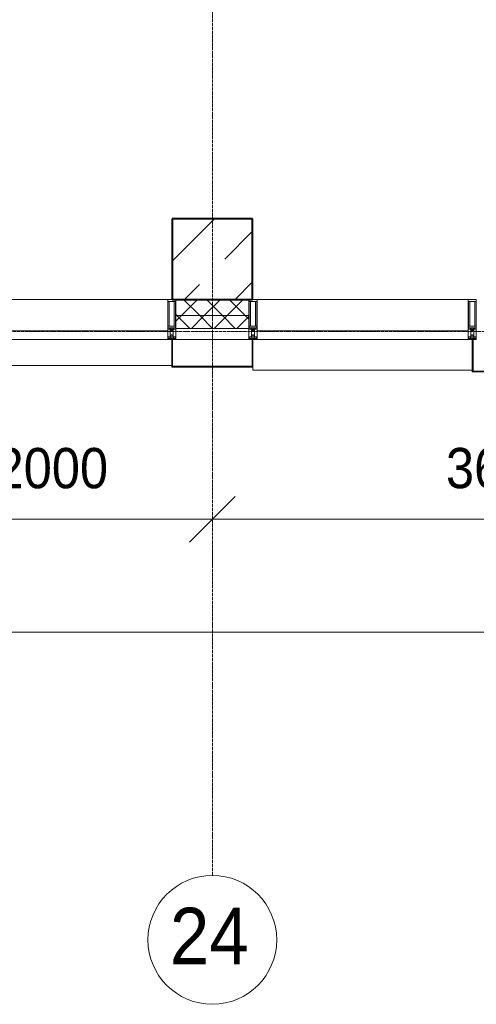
# Model space of a CAD drawing. Header units: millimetres. Extents: x -816133 to 919604, y 87941 to 147341.
# Tile 62 of 201: x -42849 to -40012, y 116400 to 122509. Entities that reach past the tile are written whole.
import ezdxf

# ---------------------------------------------------------------- set-up
doc = ezdxf.new("R2010")
doc.units = ezdxf.units.MM
doc.linetypes.add('ADSK_Линия сетки', pattern=[25, 20, -2.5, 0, -2.5])
doc.linetypes.add('Линия сетки', pattern=[25, 20, -2.5, 0, -2.5])
for name, color, linetype, lineweight in [('A-010-D_DIM', 7, 'Continuous', 9), ('A-200-M_WALL', 7, 'Continuous', 18), ('A-200-M_WALL_PAT', 7, 'Continuous', 40), ('A-214-M_CURT_WALL', 7, 'Continuous', 18), ('A-215-M_CURT_PANEL', 7, 'Continuous', 18), ('A-280-M_COLUMN', 7, 'Continuous', 18), ('S-280-M_COLUMN', 7, 'Continuous', 18), ('Z-030-M_GRID', 7, 'Continuous', 9), ('Z-033_T_GRIDREF', 7, 'Continuous', 20), ('Z-060-M_DETAIL', 7, 'Continuous', 18), ('СС-011-ПОЖ-СИГНАЛИЗАЦИЯ', 1, 'Continuous', 30)]:
    doc.layers.add(name, color=color, linetype=linetype, lineweight=lineweight)
doc.styles.add('Arial', font='arial.ttf', dxfattribs={"width": 0.9, "height": 700})
doc.styles.add('Arial_3', font='arial.ttf', dxfattribs={"width": 0.9, "height": 500})

# ---------------------------------------------------------------- blocks, each defined once
blk = doc.blocks.new('10эт')
at = {"layer": 'S-280-M_COLUMN', "lineweight": 9}
h = blk.add_hatch(dxfattribs=at)
h.set_pattern_fill('FP_18', color=9, style=0, pattern_type=2)
h.set_pattern_definition([(45, (221501.7, 104051.05), (-314.309, 314.309), []), (45, (221816.03, 104051.05), (-314.309, 314.309), [555.625, -111.125, 3.353, -107.772])])
h.paths.add_polyline_path([(318901.7, 119651.1), (318901.7, 120151.1), (318401.7, 120151.1), (318401.7, 119651.1)])
at = {"color": 9, "linetype": 'ByBlock', "lineweight": 15}
for p, q in [((318510.3, 118145.2), (318793.1, 118428)), ((318793.1, 118428), (318510.3, 118145.2))]:
    blk.add_line(p, q, dxfattribs=at)
at = {"layer": 'A-010-D_DIM', "color": 9, "lineweight": 20}
for p, q in [((316351.7, 118286.6), (318951.7, 118286.6)), ((318351.7, 118286.6), (322551.7, 118286.6)), ((318651.7, 118086.6), (318651.7, 117986.6)), ((318651.7, 118086.6), (318651.7, 117986.6)), ((311151.7, 117586.6), (358551.7, 117586.6))]:
    blk.add_line(p, q, dxfattribs=at)
at = {"layer": 'A-200-M_WALL', "color": 9, "lineweight": 9}
for p, q in [((318424.2, 119651.1), (318424.2, 119471.1)), ((318879.2, 119471.1), (318879.2, 119651.1)), ((318879.2, 119551.1), (318424.2, 119551.1)), ((318424.2, 119471.1), (318879.2, 119471.1))]:
    blk.add_line(p, q, dxfattribs=at)
at = {"layer": 'A-200-M_WALL_PAT', "color": 9, "linetype": 'Continuous', "lineweight": 5}
for p, q in [((318460.4, 119551.1), (318560.4, 119651.1)), ((318573.1, 119551.1), (318473.1, 119651.1)), ((318601.8, 119551.1), (318701.8, 119651.1)), ((318714.5, 119551.1), (318614.5, 119651.1)), ((318743.3, 119551.1), (318843.3, 119651.1)), ((318856, 119551.1), (318756, 119651.1)), ((318431.7, 119551.1), (318424.2, 119558.5)), ((318424.2, 119514.8), (318460.4, 119551.1)), ((318511.7, 119471.1), (318431.7, 119551.1)), ((318521.8, 119471.1), (318601.8, 119551.1)), ((318653.1, 119471.1), (318573.1, 119551.1)), ((318663.3, 119471.1), (318743.3, 119551.1)), ((318794.5, 119471.1), (318714.5, 119551.1)), ((318804.7, 119471.1), (318879.2, 119545.6)), ((318879.2, 119527.8), (318856, 119551.1))]:
    blk.add_line(p, q, dxfattribs=at)
at = {"layer": 'A-214-M_CURT_WALL', "color": 9, "lineweight": 5}
for p, q in [((318374.2, 119651.1), (317061.7, 119651.1)), ((320241.7, 119651.1), (318929.2, 119651.1))]:
    blk.add_line(p, q, dxfattribs=at)
at = {"layer": 'A-214-M_CURT_WALL', "color": 9, "lineweight": 5, "extrusion": (0, 0, -1)}
for p, q in [((318374.2, 119651.1), (318374.2, 119401.1)), ((318401.7, 119651.1), (318374.2, 119651.1)), ((318424.2, 119401.1), (318424.2, 119651.1)), ((318879.2, 119651.1), (318879.2, 119401.1)), ((318929.2, 119651.1), (318901.7, 119651.1)), ((318929.2, 119401.1), (318929.2, 119651.1)), ((320241.7, 119651.1), (320241.7, 119401.1)), ((320291.7, 119651.1), (320241.7, 119651.1)), ((320291.7, 119401.1), (320291.7, 119651.1)), ((318374.2, 119401.1), (318399.2, 119401.1)), ((318404.2, 119401.1), (318424.2, 119401.1)), ((318879.2, 119401.1), (318899.2, 119401.1)), ((318904.2, 119401.1), (318929.2, 119401.1)), ((320241.7, 119401.1), (320266.7, 119401.1)), ((320271.7, 119401.1), (320291.7, 119401.1))]:
    blk.add_line(p, q, dxfattribs=at)
at = {"layer": 'A-215-M_CURT_PANEL', "color": 9, "lineweight": 5}
for p, q in [((318374.2, 119456.1), (317061.7, 119456.1)), ((318374.2, 119401.1), (318374.2, 119456.1)), ((320241.7, 119456.1), (318929.2, 119456.1)), ((318929.2, 119456.1), (318929.2, 119401.1)), ((320241.7, 119401.1), (320241.7, 119456.1)), ((317061.7, 119401.1), (318374.2, 119401.1)), ((318929.2, 119401.1), (320241.7, 119401.1))]:
    blk.add_line(p, q, dxfattribs=at)
at = {"layer": 'A-280-M_COLUMN', "color": 9, "lineweight": 5}
for p, q in [((318399.2, 119401.1), (318404.2, 119401.1)), ((318399.2, 119231.1), (318399.2, 119401.1)), ((318404.2, 119401.1), (318404.2, 119236.1)), ((318879.2, 119401.1), (318424.2, 119401.1)), ((318899.2, 119401.1), (318904.2, 119401.1)), ((318899.2, 119236.1), (318899.2, 119401.1)), ((318904.2, 119401.1), (318904.2, 119231.1)), ((320266.7, 119401.1), (320271.7, 119401.1)), ((320266.7, 119201.1), (320266.7, 119401.1)), ((320271.7, 119401.1), (320271.7, 119206.1)), ((317036.7, 119241.1), (318399.2, 119241.1)), ((318904.2, 119231.1), (318399.2, 119231.1)), ((318404.2, 119236.1), (318899.2, 119236.1)), ((318904.2, 119211.1), (318904.2, 119231.1)), ((318904.2, 119211.1), (320266.7, 119211.1)), ((320271.7, 119206.1), (320631.7, 119206.1)), ((320636.7, 119201.1), (320266.7, 119201.1))]:
    blk.add_line(p, q, dxfattribs=at)
at = {"layer": 'S-280-M_COLUMN', "color": 9, "lineweight": 40}
for p, q in [((318901.7, 120151.1), (318401.7, 120151.1)), ((318401.7, 120151.1), (318401.7, 119651.1)), ((318901.7, 119651.1), (318901.7, 120151.1)), ((318401.7, 119651.1), (318901.7, 119651.1))]:
    blk.add_line(p, q, dxfattribs=at)
at = {"layer": 'Z-030-M_GRID', "color": 9, "linetype": 'Линия сетки'}
blk.add_line((318651.7, 116076.8), (318651.7, 137026.1), dxfattribs=at)
at = {"layer": 'Z-030-M_GRID', "color": 9, "linetype": 'ADSK_Линия сетки'}
blk.add_line((358421.7, 119451.1), (308438.4, 119451.1), dxfattribs=at)
at = {"layer": 'Z-033_T_GRIDREF', "color": 9}
for start, end in [(0, 180), (180, 0)]:
    blk.add_arc((318651.7, 115676.8), 400, start, end, dxfattribs=at)
at = {"layer": 'Z-060-M_DETAIL', "color": 9, "lineweight": 5}
for p, q in [((318374.2, 119466.3), (318374.2, 119651.1)), ((318374.2, 119651.1), (318399.2, 119651.1)), ((318376.2, 119638.4), (318399.2, 119638.4)), ((318376.2, 119638.4), (318376.2, 119474.6)), ((318384.3, 119485), (318384.3, 119638.4)), ((318424.2, 119651.1), (318399.2, 119651.1)), ((318422.2, 119638.4), (318399.2, 119638.4)), ((318414.1, 119485), (318414.1, 119638.4)), ((318422.2, 119638.4), (318422.2, 119474.6)), ((318424.2, 119466.3), (318424.2, 119651.1)), ((318879.2, 119466.3), (318879.2, 119651.1)), ((318879.2, 119651.1), (318904.2, 119651.1)), ((318881.2, 119638.4), (318904.2, 119638.4)), ((318881.2, 119638.4), (318881.2, 119474.6)), ((318889.3, 119485), (318889.3, 119638.4)), ((318929.2, 119651.1), (318904.2, 119651.1)), ((318927.2, 119638.4), (318904.2, 119638.4)), ((318919.1, 119485), (318919.1, 119638.4)), ((318927.2, 119638.4), (318927.2, 119474.6)), ((318929.2, 119466.3), (318929.2, 119651.1)), ((320241.7, 119466.3), (320241.7, 119651.1)), ((320241.7, 119651.1), (320266.7, 119651.1)), ((320243.7, 119638.4), (320266.7, 119638.4)), ((320243.7, 119638.4), (320243.7, 119474.6)), ((320251.8, 119485), (320251.8, 119638.4)), ((320291.7, 119651.1), (320266.7, 119651.1)), ((320289.7, 119638.4), (320266.7, 119638.4)), ((320281.6, 119485), (320281.6, 119638.4)), ((320289.7, 119638.4), (320289.7, 119474.6)), ((320291.7, 119466.3), (320291.7, 119651.1)), ((318385.2, 119466.3), (318374.2, 119466.3)), ((318399.2, 119485), (318376.2, 119485)), ((318398.7, 119474.6), (318376.2, 119474.6)), ((318385.2, 119472.3), (318385.2, 119466.3)), ((318389.2, 119472.3), (318385.2, 119472.3)), ((318389.2, 119454.1), (318389.2, 119472.3)), ((318390.5, 119454.1), (318389.2, 119454.1)), ((318389.2, 119454.1), (318389.2, 119418.1)), ((318390.5, 119454.1), (318392.2, 119455.7)), ((318392.2, 119466.3), (318393.4, 119468.3)), ((318392.2, 119466.3), (318392.2, 119455.7)), ((318395.1, 119468.3), (318393.4, 119468.3)), ((318395.1, 119468.3), (318396.3, 119466.1)), ((318396.3, 119466.1), (318396.3, 119455.7)), ((318397.9, 119454.1), (318396.3, 119455.7)), ((318399.2, 119454.1), (318397.9, 119454.1)), ((318399.2, 119485), (318422.2, 119485)), ((318399.2, 119454.1), (318400.5, 119454.1)), ((318399.7, 119474.6), (318422.2, 119474.6)), ((318400.5, 119454.1), (318402.1, 119455.7)), ((318403.4, 119468.3), (318402.1, 119466.1)), ((318402.1, 119466.1), (318402.1, 119455.7)), ((318403.4, 119468.3), (318405.1, 119468.3)), ((318406.3, 119466.3), (318405.1, 119468.3)), ((318406.3, 119466.3), (318406.3, 119455.7)), ((318407.9, 119454.1), (318406.3, 119455.7)), ((318407.9, 119454.1), (318409.2, 119454.1)), ((318409.2, 119472.3), (318413.2, 119472.3)), ((318409.2, 119454.1), (318409.2, 119472.3)), ((318409.2, 119454.1), (318409.2, 119418.1)), ((318413.2, 119472.3), (318413.2, 119466.3)), ((318413.2, 119466.3), (318424.2, 119466.3)), ((318890.2, 119466.3), (318879.2, 119466.3)), ((318904.2, 119485), (318881.2, 119485)), ((318903.7, 119474.6), (318881.2, 119474.6)), ((318890.2, 119472.3), (318890.2, 119466.3)), ((318894.2, 119472.3), (318890.2, 119472.3)), ((318894.2, 119454.1), (318894.2, 119472.3)), ((318895.5, 119454.1), (318894.2, 119454.1)), ((318894.2, 119454.1), (318894.2, 119418.1)), ((318895.5, 119454.1), (318897.2, 119455.7)), ((318897.2, 119466.3), (318898.4, 119468.3)), ((318897.2, 119466.3), (318897.2, 119455.7)), ((318900.1, 119468.3), (318898.4, 119468.3)), ((318900.1, 119468.3), (318901.3, 119466.1)), ((318901.3, 119466.1), (318901.3, 119455.7)), ((318902.9, 119454.1), (318901.3, 119455.7)), ((318904.2, 119454.1), (318902.9, 119454.1)), ((318904.2, 119485), (318927.2, 119485)), ((318904.2, 119454.1), (318905.5, 119454.1)), ((318904.7, 119474.6), (318927.2, 119474.6)), ((318905.5, 119454.1), (318907.1, 119455.7)), ((318908.4, 119468.3), (318907.1, 119466.1)), ((318907.1, 119466.1), (318907.1, 119455.7)), ((318908.4, 119468.3), (318910.1, 119468.3)), ((318911.3, 119466.3), (318910.1, 119468.3)), ((318911.3, 119466.3), (318911.3, 119455.7)), ((318912.9, 119454.1), (318911.3, 119455.7)), ((318912.9, 119454.1), (318914.2, 119454.1)), ((318914.2, 119472.3), (318918.2, 119472.3)), ((318914.2, 119454.1), (318914.2, 119472.3)), ((318914.2, 119454.1), (318914.2, 119418.1)), ((318918.2, 119472.3), (318918.2, 119466.3)), ((318918.2, 119466.3), (318929.2, 119466.3)), ((320252.7, 119466.3), (320241.7, 119466.3)), ((320266.7, 119485), (320243.7, 119485)), ((320266.2, 119474.6), (320243.7, 119474.6)), ((320252.7, 119472.3), (320252.7, 119466.3)), ((320256.7, 119472.3), (320252.7, 119472.3)), ((320256.7, 119454.1), (320256.7, 119472.3)), ((320258, 119454.1), (320256.7, 119454.1)), ((320256.7, 119454.1), (320256.7, 119418.1)), ((320258, 119454.1), (320259.7, 119455.7)), ((320259.7, 119466.3), (320260.9, 119468.3)), ((320259.7, 119466.3), (320259.7, 119455.7)), ((320262.6, 119468.3), (320260.9, 119468.3)), ((320262.6, 119468.3), (320263.8, 119466.1)), ((320263.8, 119466.1), (320263.8, 119455.7)), ((320265.4, 119454.1), (320263.8, 119455.7)), ((320266.7, 119454.1), (320265.4, 119454.1)), ((320266.7, 119485), (320289.7, 119485)), ((320266.7, 119454.1), (320268, 119454.1)), ((320267.2, 119474.6), (320289.7, 119474.6)), ((320268, 119454.1), (320269.6, 119455.7)), ((320270.9, 119468.3), (320269.6, 119466.1)), ((320269.6, 119466.1), (320269.6, 119455.7)), ((320270.9, 119468.3), (320272.6, 119468.3)), ((320273.8, 119466.3), (320272.6, 119468.3)), ((320273.8, 119466.3), (320273.8, 119455.7)), ((320275.4, 119454.1), (320273.8, 119455.7)), ((320275.4, 119454.1), (320276.7, 119454.1)), ((320276.7, 119472.3), (320280.7, 119472.3)), ((320276.7, 119454.1), (320276.7, 119472.3)), ((320276.7, 119454.1), (320276.7, 119418.1)), ((320280.7, 119472.3), (320280.7, 119466.3)), ((320280.7, 119466.3), (320291.7, 119466.3)), ((318375.4, 119415.6), (318374.2, 119415.3)), ((318374.2, 119401.1), (318374.2, 119415.3)), ((318374.2, 119401.1), (318399.2, 119401.1)), ((318376.9, 119418.1), (318375.4, 119418.1)), ((318375.4, 119418.1), (318375.4, 119415.6)), ((318376.7, 119411.6), (318375.4, 119415.6)), ((318376.7, 119411.6), (318375.5, 119410.9)), ((318375.5, 119402.4), (318375.5, 119410.9)), ((318375.5, 119402.4), (318387.4, 119402.4)), ((318376, 119411.2), (318376.7, 119409)), ((318376.7, 119409), (318376.7, 119405.5)), ((318377.9, 119405.5), (318376.7, 119405.5)), ((318376.9, 119418.1), (318376.9, 119417.1)), ((318376.9, 119417.1), (318377.9, 119417.1)), ((318380.2, 119418.7), (318377.9, 119417.1)), ((318377.9, 119405.5), (318377.9, 119407.6)), ((318377.9, 119407.6), (318385, 119407.6)), ((318380.8, 119417.7), (318380.2, 119418.7)), ((318391.8, 119417.7), (318380.8, 119417.7)), ((318385, 119407.6), (318385, 119405.5)), ((318386, 119405.5), (318385, 119405.5)), ((318386, 119405.5), (318387, 119408.3)), ((318386.5, 119408.7), (318387.9, 119412.4)), ((318386.5, 119408.7), (318387.4, 119407.9)), ((318387, 119410.1), (318387, 119415.9)), ((318387, 119415.9), (318399.2, 119415.9)), ((318387.4, 119402.4), (318387.4, 119407.9)), ((318388.7, 119412.3), (318388, 119412.4)), ((318388.7, 119402.6), (318388.7, 119412.3)), ((318394.4, 119402.6), (318388.7, 119402.6)), ((318389.2, 119418.1), (318391.7, 119418.1)), ((318390.7, 119424), (318397.7, 119431)), ((318390.7, 119419.5), (318390.7, 119424)), ((318391.7, 119419.5), (318390.7, 119419.5)), ((318391.7, 119418.1), (318391.7, 119419.5)), ((318391.8, 119419.1), (318391.8, 119417.7)), ((318396.6, 119419.1), (318391.8, 119419.1)), ((318399.2, 119409.1), (318394.4, 119409.1)), ((318394.4, 119402.6), (318394.4, 119409.1)), ((318396.6, 119419.1), (318396.6, 119417.9)), ((318396.6, 119417.9), (318399.2, 119417.9)), ((318397.7, 119431), (318399.2, 119431)), ((318400.7, 119431), (318399.2, 119431)), ((318401.8, 119417.9), (318399.2, 119417.9)), ((318399.2, 119415.9), (318399.2, 119417.9)), ((318399.2, 119415.9), (318399.2, 119417.9)), ((318411.4, 119415.9), (318399.2, 119415.9)), ((318399.2, 119401.1), (318399.2, 119409.1)), ((318399.2, 119409.1), (318404, 119409.1)), ((318399.2, 119401.1), (318399.2, 119409.1)), ((318424.2, 119401.1), (318399.2, 119401.1)), ((318407.7, 119424), (318400.7, 119431)), ((318401.8, 119419.1), (318401.8, 119417.9)), ((318401.8, 119419.1), (318406.6, 119419.1)), ((318404, 119402.6), (318404, 119409.1)), ((318404, 119402.6), (318409.7, 119402.6)), ((318406.6, 119419.1), (318406.6, 119417.7)), ((318406.6, 119417.7), (318417.6, 119417.7)), ((318406.7, 119419.5), (318407.7, 119419.5)), ((318406.7, 119418.1), (318406.7, 119419.5)), ((318409.2, 119418.1), (318406.7, 119418.1)), ((318407.7, 119419.5), (318407.7, 119424)), ((318409.7, 119412.3), (318410.5, 119412.4)), ((318409.7, 119402.6), (318409.7, 119412.3)), ((318411.9, 119408.7), (318410.6, 119412.4)), ((318411.9, 119408.7), (318411, 119407.9)), ((318411, 119402.4), (318411, 119407.9)), ((318422.9, 119402.4), (318411, 119402.4)), ((318411.4, 119410.1), (318411.4, 119415.9)), ((318412.4, 119405.5), (318411.4, 119408.3)), ((318412.4, 119405.5), (318413.4, 119405.5)), ((318420.5, 119407.6), (318413.4, 119407.6)), ((318413.4, 119407.6), (318413.4, 119405.5)), ((318417.6, 119417.7), (318418.2, 119418.7)), ((318418.2, 119418.7), (318420.5, 119417.1)), ((318421.5, 119417.1), (318420.5, 119417.1)), ((318420.5, 119405.5), (318420.5, 119407.6)), ((318420.5, 119405.5), (318421.7, 119405.5)), ((318421.5, 119418.1), (318421.5, 119417.1)), ((318421.5, 119418.1), (318423.1, 119418.1)), ((318421.7, 119411.6), (318423.1, 119415.6)), ((318421.7, 119411.6), (318422.9, 119410.9)), ((318422.4, 119411.2), (318421.7, 119409)), ((318421.7, 119409), (318421.7, 119405.5)), ((318422.9, 119402.4), (318422.9, 119410.9)), ((318423.1, 119418.1), (318423.1, 119415.6)), ((318423.1, 119415.6), (318424.2, 119415.3)), ((318424.2, 119401.1), (318424.2, 119415.3)), ((318880.4, 119415.6), (318879.2, 119415.3)), ((318879.2, 119401.1), (318879.2, 119415.3)), ((318879.2, 119401.1), (318904.2, 119401.1)), ((318881.9, 119418.1), (318880.4, 119418.1)), ((318880.4, 119418.1), (318880.4, 119415.6)), ((318881.7, 119411.6), (318880.4, 119415.6)), ((318881.7, 119411.6), (318880.5, 119410.9)), ((318880.5, 119402.4), (318880.5, 119410.9)), ((318880.5, 119402.4), (318892.4, 119402.4)), ((318881, 119411.2), (318881.7, 119409)), ((318881.7, 119409), (318881.7, 119405.5)), ((318882.9, 119405.5), (318881.7, 119405.5)), ((318881.9, 119418.1), (318881.9, 119417.1)), ((318881.9, 119417.1), (318882.9, 119417.1)), ((318885.2, 119418.7), (318882.9, 119417.1)), ((318882.9, 119405.5), (318882.9, 119407.6)), ((318882.9, 119407.6), (318890, 119407.6)), ((318885.8, 119417.7), (318885.2, 119418.7)), ((318896.8, 119417.7), (318885.8, 119417.7)), ((318890, 119407.6), (318890, 119405.5)), ((318891, 119405.5), (318890, 119405.5)), ((318891, 119405.5), (318892, 119408.3)), ((318891.5, 119408.7), (318892.9, 119412.4)), ((318891.5, 119408.7), (318892.4, 119407.9)), ((318892, 119410.1), (318892, 119415.9)), ((318892, 119415.9), (318904.2, 119415.9)), ((318892.4, 119402.4), (318892.4, 119407.9)), ((318893.7, 119412.3), (318893, 119412.4)), ((318893.7, 119402.6), (318893.7, 119412.3)), ((318899.4, 119402.6), (318893.7, 119402.6)), ((318894.2, 119418.1), (318896.7, 119418.1)), ((318895.7, 119424), (318902.7, 119431)), ((318895.7, 119419.5), (318895.7, 119424)), ((318896.7, 119419.5), (318895.7, 119419.5)), ((318896.7, 119418.1), (318896.7, 119419.5)), ((318896.8, 119419.1), (318896.8, 119417.7)), ((318901.6, 119419.1), (318896.8, 119419.1)), ((318904.2, 119409.1), (318899.4, 119409.1)), ((318899.4, 119402.6), (318899.4, 119409.1)), ((318901.6, 119419.1), (318901.6, 119417.9)), ((318901.6, 119417.9), (318904.2, 119417.9)), ((318902.7, 119431), (318904.2, 119431)), ((318905.7, 119431), (318904.2, 119431)), ((318906.8, 119417.9), (318904.2, 119417.9)), ((318904.2, 119415.9), (318904.2, 119417.9)), ((318904.2, 119415.9), (318904.2, 119417.9)), ((318916.4, 119415.9), (318904.2, 119415.9)), ((318904.2, 119401.1), (318904.2, 119409.1)), ((318904.2, 119409.1), (318909, 119409.1)), ((318904.2, 119401.1), (318904.2, 119409.1)), ((318929.2, 119401.1), (318904.2, 119401.1)), ((318912.7, 119424), (318905.7, 119431)), ((318906.8, 119419.1), (318906.8, 119417.9)), ((318906.8, 119419.1), (318911.6, 119419.1)), ((318909, 119402.6), (318909, 119409.1)), ((318909, 119402.6), (318914.7, 119402.6)), ((318911.6, 119419.1), (318911.6, 119417.7)), ((318911.6, 119417.7), (318922.6, 119417.7)), ((318911.7, 119419.5), (318912.7, 119419.5)), ((318911.7, 119418.1), (318911.7, 119419.5)), ((318914.2, 119418.1), (318911.7, 119418.1)), ((318912.7, 119419.5), (318912.7, 119424)), ((318914.7, 119412.3), (318915.5, 119412.4)), ((318914.7, 119402.6), (318914.7, 119412.3)), ((318916.9, 119408.7), (318915.6, 119412.4)), ((318916.9, 119408.7), (318916, 119407.9)), ((318916, 119402.4), (318916, 119407.9)), ((318927.9, 119402.4), (318916, 119402.4)), ((318916.4, 119410.1), (318916.4, 119415.9)), ((318917.4, 119405.5), (318916.4, 119408.3)), ((318917.4, 119405.5), (318918.4, 119405.5)), ((318925.5, 119407.6), (318918.4, 119407.6)), ((318918.4, 119407.6), (318918.4, 119405.5)), ((318922.6, 119417.7), (318923.2, 119418.7)), ((318923.2, 119418.7), (318925.5, 119417.1)), ((318926.5, 119417.1), (318925.5, 119417.1)), ((318925.5, 119405.5), (318925.5, 119407.6)), ((318925.5, 119405.5), (318926.7, 119405.5)), ((318926.5, 119418.1), (318926.5, 119417.1)), ((318926.5, 119418.1), (318928.1, 119418.1)), ((318926.7, 119411.6), (318928.1, 119415.6)), ((318926.7, 119411.6), (318927.9, 119410.9)), ((318927.4, 119411.2), (318926.7, 119409)), ((318926.7, 119409), (318926.7, 119405.5)), ((318927.9, 119402.4), (318927.9, 119410.9)), ((318928.1, 119418.1), (318928.1, 119415.6)), ((318928.1, 119415.6), (318929.2, 119415.3)), ((318929.2, 119401.1), (318929.2, 119415.3)), ((320242.9, 119415.6), (320241.7, 119415.3)), ((320241.7, 119401.1), (320241.7, 119415.3)), ((320241.7, 119401.1), (320266.7, 119401.1)), ((320244.4, 119418.1), (320242.9, 119418.1)), ((320242.9, 119418.1), (320242.9, 119415.6)), ((320244.2, 119411.6), (320242.9, 119415.6)), ((320244.2, 119411.6), (320243, 119410.9)), ((320243, 119402.4), (320243, 119410.9)), ((320243, 119402.4), (320254.9, 119402.4)), ((320243.5, 119411.2), (320244.2, 119409)), ((320244.2, 119409), (320244.2, 119405.5)), ((320245.4, 119405.5), (320244.2, 119405.5)), ((320244.4, 119418.1), (320244.4, 119417.1)), ((320244.4, 119417.1), (320245.4, 119417.1)), ((320247.7, 119418.7), (320245.4, 119417.1)), ((320245.4, 119405.5), (320245.4, 119407.6)), ((320245.4, 119407.6), (320252.5, 119407.6)), ((320248.3, 119417.7), (320247.7, 119418.7)), ((320259.3, 119417.7), (320248.3, 119417.7)), ((320252.5, 119407.6), (320252.5, 119405.5)), ((320253.5, 119405.5), (320252.5, 119405.5)), ((320253.5, 119405.5), (320254.5, 119408.3)), ((320254, 119408.7), (320255.4, 119412.4)), ((320254, 119408.7), (320254.9, 119407.9)), ((320254.5, 119410.1), (320254.5, 119415.9)), ((320254.5, 119415.9), (320266.7, 119415.9)), ((320254.9, 119402.4), (320254.9, 119407.9)), ((320256.2, 119412.3), (320255.5, 119412.4)), ((320256.2, 119402.6), (320256.2, 119412.3)), ((320261.9, 119402.6), (320256.2, 119402.6)), ((320256.7, 119418.1), (320259.2, 119418.1)), ((320258.2, 119424), (320265.2, 119431)), ((320258.2, 119419.5), (320258.2, 119424)), ((320259.2, 119419.5), (320258.2, 119419.5)), ((320259.2, 119418.1), (320259.2, 119419.5)), ((320259.3, 119419.1), (320259.3, 119417.7)), ((320264.1, 119419.1), (320259.3, 119419.1)), ((320266.7, 119409.1), (320261.9, 119409.1)), ((320261.9, 119402.6), (320261.9, 119409.1)), ((320264.1, 119419.1), (320264.1, 119417.9)), ((320264.1, 119417.9), (320266.7, 119417.9)), ((320265.2, 119431), (320266.7, 119431)), ((320268.2, 119431), (320266.7, 119431)), ((320269.3, 119417.9), (320266.7, 119417.9)), ((320266.7, 119415.9), (320266.7, 119417.9)), ((320266.7, 119415.9), (320266.7, 119417.9)), ((320278.9, 119415.9), (320266.7, 119415.9)), ((320266.7, 119401.1), (320266.7, 119409.1)), ((320266.7, 119409.1), (320271.5, 119409.1)), ((320266.7, 119401.1), (320266.7, 119409.1)), ((320291.7, 119401.1), (320266.7, 119401.1)), ((320275.2, 119424), (320268.2, 119431)), ((320269.3, 119419.1), (320269.3, 119417.9)), ((320269.3, 119419.1), (320274.1, 119419.1)), ((320271.5, 119402.6), (320271.5, 119409.1)), ((320271.5, 119402.6), (320277.2, 119402.6)), ((320274.1, 119419.1), (320274.1, 119417.7)), ((320274.1, 119417.7), (320285.1, 119417.7)), ((320274.2, 119419.5), (320275.2, 119419.5)), ((320274.2, 119418.1), (320274.2, 119419.5)), ((320276.7, 119418.1), (320274.2, 119418.1)), ((320275.2, 119419.5), (320275.2, 119424)), ((320277.2, 119412.3), (320278, 119412.4)), ((320277.2, 119402.6), (320277.2, 119412.3)), ((320279.4, 119408.7), (320278.1, 119412.4)), ((320279.4, 119408.7), (320278.5, 119407.9)), ((320278.5, 119402.4), (320278.5, 119407.9)), ((320290.4, 119402.4), (320278.5, 119402.4)), ((320278.9, 119410.1), (320278.9, 119415.9)), ((320279.9, 119405.5), (320278.9, 119408.3)), ((320279.9, 119405.5), (320280.9, 119405.5)), ((320288, 119407.6), (320280.9, 119407.6)), ((320280.9, 119407.6), (320280.9, 119405.5)), ((320285.1, 119417.7), (320285.7, 119418.7)), ((320285.7, 119418.7), (320288, 119417.1)), ((320289, 119417.1), (320288, 119417.1)), ((320288, 119405.5), (320288, 119407.6)), ((320288, 119405.5), (320289.2, 119405.5)), ((320289, 119418.1), (320289, 119417.1)), ((320289, 119418.1), (320290.6, 119418.1)), ((320289.2, 119411.6), (320290.6, 119415.6)), ((320289.2, 119411.6), (320290.4, 119410.9)), ((320289.9, 119411.2), (320289.2, 119409)), ((320289.2, 119409), (320289.2, 119405.5)), ((320290.4, 119402.4), (320290.4, 119410.9)), ((320290.6, 119418.1), (320290.6, 119415.6)), ((320290.6, 119415.6), (320291.7, 119415.3)), ((320291.7, 119401.1), (320291.7, 119415.3))]:
    blk.add_line(p, q, dxfattribs=at)
for centre, start, end in [((318398.7, 119474.1), 0, 90), ((318399.7, 119474.1), 90, 180), ((318903.7, 119474.1), 0, 90), ((318904.7, 119474.1), 90, 180), ((320266.2, 119474.1), 0, 90), ((320267.2, 119474.1), 90, 180)]:
    blk.add_arc(centre, 0.5, start, end, dxfattribs=at)
at = {"layer": 'A-010-D_DIM', "color": 9, "lineweight": 30, "style": 'Arial_3', "width": 0.9}
for s, p in [('2000', (317305, 118479)), ('3600', (320103, 118479.3))]:
    blk.add_text(s, height=250, dxfattribs=at).set_placement(p)
at = {"layer": 'Z-033_T_GRIDREF', "color": 9, "lineweight": 30, "style": 'Arial', "width": 0.9}
blk.add_text('24', height=350, dxfattribs=at).set_placement((318388.2, 115525.7))

msp = doc.modelspace()

# ---------------------------------------------------------------- block references
at = {"layer": 'СС-011-ПОЖ-СИГНАЛИЗАЦИЯ', "color": 9, "lineweight": 30}
msp.add_blockref('10эт', (-360303.7, 1122.9), dxfattribs=at)

doc.saveas('drawing.dxf')
